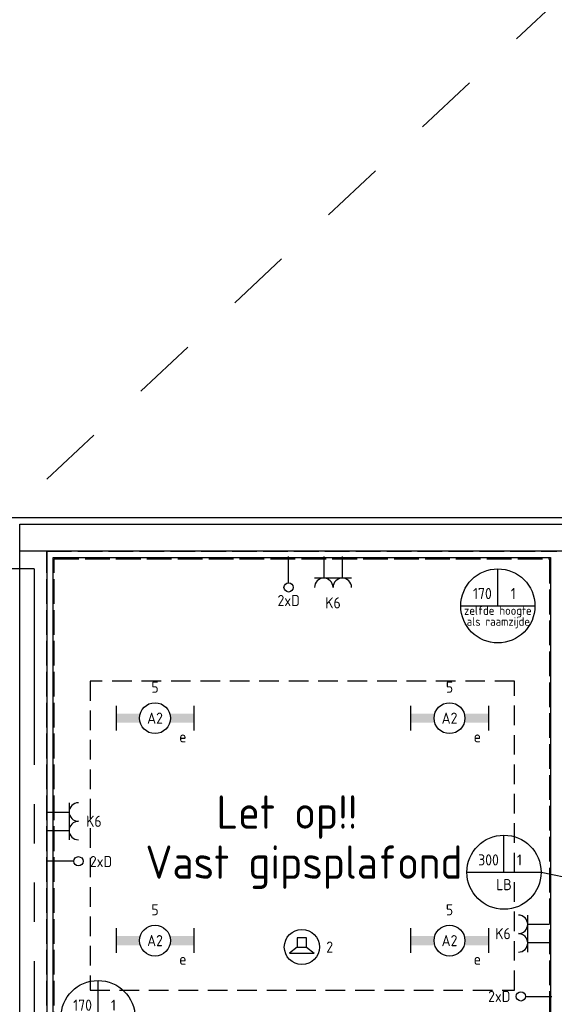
# Model space of a CAD drawing. Header units: millimetres. Extents: x -38031 to 110605, y -22066 to 88711.
# Tile 140 of 150: x 78620 to 82945, y 42735 to 50701. Entities that reach past the tile are written whole.
import ezdxf
from ezdxf.enums import TextEntityAlignment as Align

# ---------------------------------------------------------------- set-up
doc = ezdxf.new("R2010")
doc.units = ezdxf.units.MM
doc.header["$LTSCALE"] = 50
doc.set_wipeout_variables(frame=1)
for name, pattern in [('E_GOOT3', [5, 4, -1]), ('HIDDEN2', [4.7625, 3.175, -1.5875]), ('PHANTOM', [63.5, 31.75, -6.35, 6.35, -6.35, 6.35, -6.35]), ('STYLE_01', [0.41664, 0.20828, -0.20836]), ('STYLE_06', [1.04164, 0.625, -0.20828, 0.06943, -0.13893])]:
    doc.linetypes.add(name, pattern=pattern)
for name, color, linetype in [('AL$1A---_ALGEMEEN', 8, 'Continuous'), ('Bouwkundig', 8, 'Continuous'), ('EL6131--_KG_ARC', 1, 'Continuous'), ('EL6131--_WG', 3, 'Continuous'), ('EL6222--', 3, 'Continuous'), ('EL6311--', 3, 'Continuous'), ('EL6421--', 3, 'Continuous'), ('EL6441--', 3, 'Continuous'), ('EM6131--', 1, 'Continuous'), ('Kastenscheiding', 4, 'PHANTOM'), ('LICHT_TEXT018', 1, 'Continuous'), ('stramien', 1, 'Continuous')]:
    doc.layers.add(name, color=color, linetype=linetype)
doc.styles.add('BURO-018', font='iso.shx', dxfattribs={"height": 90})

# ---------------------------------------------------------------- blocks, each defined once
blk = doc.blocks.new('E00126')
at = {"color": 0, "linetype": 'Continuous'}
for p, q in [((-3, 4.5), (3, 4.5)), ((-1.5, 1), (-1.5, 4.5)), ((1.5, 1), (1.5, 4.5))]:
    blk.add_line(p, q, dxfattribs=at)
for centre in [(-1.5, 6), (1.5, 6)]:
    blk.add_arc(centre, 1.5, 180, 0, dxfattribs=at)
at = {"color": 0, "linetype": 'Continuous', "style": 'BURO-018'}
for tag, p in [('E_GKAST', (0, 11.5)), ('E_GROEP', (0, 8.5)), ('E_SGROEP', (4.5, 8.5))]:
    blk.add_attdef(tag, text='', height=1.8, dxfattribs=at).set_placement(p, align=Align.MIDDLE)
at = {"color": 0, "linetype": 'Continuous', "style": 'BURO-018', "flags": 1}
for tag, p in [('E_VERMCODE', (13, 8.5)), ('E_MATCODE', (0, 0))]:
    blk.add_attdef(tag, text='', height=1.8, dxfattribs=at).set_placement(p, align=Align.MIDDLE)
blk = doc.blocks.new('1115B6630')
at = {"color": 0}
for p, q in [((-6.3, 2), (-6.3, -2)), ((6.3, 2), (6.3, -2))]:
    blk.add_line(p, q, dxfattribs=at)
at = {"color": 0, "linetype": 'Continuous'}
blk.add_circle((0, 0), 2.5, dxfattribs=at)
at = {"color": 0}
for points in [[(-2.5, 0.75), (-6.3, 0.75), (-2.5, -0.75), (-6.3, -0.75)], [(2.5, 0.75), (6.3, 0.75), (2.5, -0.75), (6.3, -0.75)]]:
    blk.add_solid(points, dxfattribs=at)
at = {"color": 0, "linetype": 'Continuous', "style": 'BURO-018'}
for tag, p in [('E_GKAST', (0, 8)), ('E_GROEP', (0, 5)), ('E_SGROEP', (4.5, 5)), ('E_ARMCODE', (0, 0)), ('E_SLET', (4.5, -3))]:
    blk.add_attdef(tag, text='', height=1.8, dxfattribs=at).set_placement(p, align=Align.MIDDLE)
blk = doc.blocks.new('E00139')
at = {"color": 0, "linetype": 'Continuous'}
blk.add_line((0, 5.25), (0, 1), dxfattribs=at)
blk.add_circle((0, 6), 0.75, dxfattribs=at)
at = {"color": 7, "style": 'BURO-018'}
for tag, p in [('E_COMMENT1', (0, 12)), ('E_DCOM1', (0, 9))]:
    blk.add_attdef(tag, text='', height=1.8, dxfattribs=at).set_placement(p, align=Align.MIDDLE)
at = {"color": 0, "style": 'BURO-018'}
blk.add_attdef('E_TEXT1', text='', height=1.8, dxfattribs=at).set_placement((2.5, 6), align=Align.MIDDLE)
at = {"color": 0, "linetype": 'Continuous', "style": 'BURO-018', "flags": 1}
blk.add_attdef('E_MATCODE', text='', height=1.8, dxfattribs=at).set_placement((0, 0), align=Align.MIDDLE)
blk = doc.blocks.new('E00103')
at = {"color": 0, "linetype": 'Continuous'}
for p, q in [((0, 6), (0, 12)), ((-6, 6), (6, 6))]:
    blk.add_line(p, q, dxfattribs=at)
blk.add_circle((0, 6), 6, dxfattribs=at)
at = {"color": 0, "linetype": 'Continuous', "style": 'BURO-018'}
for tag, p in [('E_TEXT1', (-2.5, 8)), ('E_TEXT3', (2.5, 8)), ('E_TEXT6', (0, 4))]:
    blk.add_attdef(tag, text='', height=1.8, dxfattribs=at).set_placement(p, align=Align.MIDDLE)
blk = doc.blocks.new('E00497')
at = {"color": 0}
for p, q in [((0, 0.75), (1, 2)), ((1, -2), (1, 2)), ((0, 0.75), (-1.5, 0.75)), ((0, -0.75), (0, 0.75)), ((-1.5, -0.75), (0, -0.75)), ((0, -0.75), (1, -2))]:
    blk.add_line(p, q, dxfattribs=at)
blk.add_line((-1.5, 0.75), (-1.5, -0.75))
blk.add_circle((0, 0), 2.84, dxfattribs=at)
at = {"color": 0, "linetype": 'Continuous', "style": 'BURO-018'}
blk.add_attdef('E_TEXT1', text='', height=1.8, dxfattribs=at).set_placement((0, 4.5), align=Align.MIDDLE)
at = {"color": 0, "linetype": 'Continuous', "style": 'BURO-018', "flags": 1}
blk.add_attdef('E_MATCODE', text='', height=1.8, dxfattribs=at).set_placement((0, 0), align=Align.MIDDLE)
blk = doc.blocks.new('200254 W 210e 19-03-2008')
at = {"layer": 'AL$1A---_ALGEMEEN'}
blk.add_lwpolyline([(20612.55, 3942.95), (20693.05, 3942.95), (20693.05, 3792.75), (20612.55, 3792.75)], close=True, dxfattribs=at)
blk.add_wipeout([(20607.15, 3945.35), (20611.55, 3945.35), (20611.55, 3867.15), (20607.15, 3867.15)]).dxf.layer = 'AL$1A---_ALGEMEEN'
blk.add_lwpolyline([(20607.15, 3945.35), (20611.55, 3945.35), (20611.55, 3867.15), (20607.15, 3867.15)], close=True, dxfattribs=at)
blk.add_wipeout([(20607.15, 3948.35), (20698.45, 3948.35), (20698.45, 3943.95), (20607.15, 3943.95)]).dxf.layer = 'AL$1A---_ALGEMEEN'
at = {"layer": 'AL$1A---_ALGEMEEN', "linetype": 'STYLE_01'}
blk.add_line((20520.35, 3870.15), (20773.15, 4107.15), dxfattribs=at)
at = {"layer": 'AL$1A---_ALGEMEEN'}
for points in [[(20531.37, 3871.14), (20531.37, 3938.34), (20577.47, 3938.34), (20577.47, 3949.34), (20571.47, 3949.34), (20571.47, 4108.84), (20769.45, 4108.84), (20769.45, 4187.74), (20999.85, 4187.74), (20999.85, 4008.14), (20820.47, 4008.14), (20820.47, 3949.34), (20791.47, 3949.34), (20717.45, 3949.34), (20605.47, 3949.34), (20605.47, 3871.14)], [(20607.15, 3948.35), (20698.45, 3948.35), (20698.45, 3943.95), (20607.15, 3943.95)]]:
    blk.add_lwpolyline(points, close=True, dxfattribs=at)
at = {"layer": 'stramien', "linetype": 'STYLE_06', "ltscale": 50}
blk.add_line((19004.75, 3943.85), (21069.77, 3943.85), dxfattribs=at)

msp = doc.modelspace()

# ---------------------------------------------------------------- block references
at = {"layer": 'Bouwkundig', "xscale": 50, "yscale": 50, "zscale": 50}
msp.add_blockref('200254 W 210e 19-03-2008', (-951737.5, -150797.3), dxfattribs=at)

# ---------------------------------------------------------------- next in the draw order: linework, layer by layer
at = {"layer": 'EL6131--_WG', "linetype": 'E_GOOT3'}
for p, q in [((78839, 41475), (78839, 46400)), ((78839, 46400), (82965, 46400)), ((78899, 41475), (78899, 46340)), ((78899, 46340), (82905, 46340)), ((82905, 46340), (82904.9, 41596.6))]:
    msp.add_line(p, q, dxfattribs=at)
at = {"layer": 'EM6131--'}
msp.add_line((82837.8, 43803.4), (83185, 43732.5), dxfattribs=at)
at = {"layer": 'Kastenscheiding'}
for q in [(74159.9, 46259.4), (78736.8, 38630.3)]:
    msp.add_line((78736.8, 46259.4), q, dxfattribs=at)
at = {"layer": 'LICHT_TEXT018', "linetype": 'HIDDEN2'}
msp.add_lwpolyline([(79189.7, 42850.1), (82622.2, 42850.1), (82622.2, 45350.1), (79189.7, 45350.1)], close=True, dxfattribs=at)

# ---------------------------------------------------------------- next in the draw order: block references
at = {"layer": 'EL6131--_KG_ARC', "color": 1, "linetype": 'E_GOOT3'}
ref = msp.add_blockref('E00103', (82488.2, 45658.4), dxfattribs=dict(at, xscale=50, yscale=50, zscale=50))
ref.add_attrib('E_TEXT1', '170', dxfattribs={"layer": '0', "color": 1, "linetype": 'Continuous', "height": 90, "style": 'BURO-018'}).set_placement((82363.2, 46058.4), align=Align.MIDDLE)
ref.add_attrib('E_TEXT3', '1', dxfattribs={"layer": '0', "color": 1, "linetype": 'Continuous', "height": 90, "style": 'BURO-018'}).set_placement((82613.2, 46058.4), align=Align.MIDDLE)
ref.add_attrib('E_TEXT6', 'zelfde hoogte', dxfattribs={"layer": '0', "color": 1, "linetype": 'Continuous', "height": 70, "style": 'BURO-018'}).set_placement((82488.2, 45910.7), align=Align.MIDDLE)
ref = msp.add_blockref('E00103', (79253.5, 42327.6), dxfattribs=dict(at, xscale=50, yscale=50, zscale=50))
ref.add_attrib('E_TEXT1', '170', dxfattribs={"layer": '0', "color": 1, "linetype": 'Continuous', "height": 90, "style": 'BURO-018'}).set_placement((79128.5, 42727.6), align=Align.MIDDLE)
ref.add_attrib('E_TEXT3', '1', dxfattribs={"layer": '0', "color": 1, "linetype": 'Continuous', "height": 90, "style": 'BURO-018'}).set_placement((79378.5, 42727.6), align=Align.MIDDLE)
ref.add_attrib('E_TEXT6', 'zelfde hoogte', dxfattribs={"layer": '0', "color": 1, "linetype": 'Continuous', "height": 70, "style": 'BURO-018'}).set_placement((79253.5, 42579.9), align=Align.MIDDLE)
at = {"layer": 'EL6222--'}
ref = msp.add_blockref('E00126', (81154.9, 46408.4), dxfattribs=dict(at, xscale=50, yscale=50, zscale=50, rotation=180))
ref.add_attrib('E_GROEP', 'K6', dxfattribs={"layer": '0', "color": 1, "linetype": 'Continuous', "height": 90, "style": 'BURO-018'}).set_placement((81154.9, 45983.4), align=Align.MIDDLE)
ref = msp.add_blockref('E00126', (78794.9, 44215.6), dxfattribs=dict(at, xscale=50, yscale=50, zscale=50, rotation=270))
ref.add_attrib('E_GROEP', 'K6', dxfattribs={"layer": '0', "color": 1, "linetype": 'Continuous', "height": 90, "style": 'BURO-018'}).set_placement((79219.9, 44215.6), align=Align.MIDDLE)
ref = msp.add_blockref('E00126', (82954.9, 43306.8), dxfattribs=dict(at, xscale=50, yscale=50, zscale=50, rotation=90))
ref.add_attrib('E_GROEP', 'K6', dxfattribs={"layer": '0', "color": 1, "linetype": 'Continuous', "height": 90, "style": 'BURO-018'}).set_placement((82529.9, 43306.8), align=Align.MIDDLE)
at = {"layer": 'EL6311--'}
ref = msp.add_blockref('1115B6630', (79714.7, 45050.1), dxfattribs=dict(at, xscale=50, yscale=50, zscale=50))
ref.add_attrib('E_ARMCODE', 'A2', dxfattribs={"layer": '0', "color": 1, "linetype": 'Continuous', "height": 90, "style": 'BURO-018'}).set_placement((79714.7, 45050.1), align=Align.MIDDLE)
ref.add_attrib('E_SLET', 'e', dxfattribs={"layer": '0', "color": 1, "linetype": 'Continuous', "height": 90, "style": 'BURO-018'}).set_placement((79939.7, 44900.1), align=Align.MIDDLE)
ref.add_attrib('E_GROEP', '5', dxfattribs={"layer": '0', "color": 1, "linetype": 'Continuous', "height": 90, "style": 'BURO-018'}).set_placement((79714.7, 45300.1), align=Align.MIDDLE)
ref = msp.add_blockref('1115B6630', (82097.2, 45050.1), dxfattribs=dict(at, xscale=50, yscale=50, zscale=50))
ref.add_attrib('E_ARMCODE', 'A2', dxfattribs={"layer": '0', "color": 1, "linetype": 'Continuous', "height": 90, "style": 'BURO-018'}).set_placement((82097.2, 45050.1), align=Align.MIDDLE)
ref.add_attrib('E_SLET', 'e', dxfattribs={"layer": '0', "color": 1, "linetype": 'Continuous', "height": 90, "style": 'BURO-018'}).set_placement((82322.2, 44900.1), align=Align.MIDDLE)
ref.add_attrib('E_GROEP', '5', dxfattribs={"layer": '0', "color": 1, "linetype": 'Continuous', "height": 90, "style": 'BURO-018'}).set_placement((82097.2, 45300.1), align=Align.MIDDLE)
ref = msp.add_blockref('1115B6630', (79714.7, 43250.1), dxfattribs=dict(at, xscale=50, yscale=50, zscale=50))
ref.add_attrib('E_ARMCODE', 'A2', dxfattribs={"layer": '0', "color": 1, "linetype": 'Continuous', "height": 90, "style": 'BURO-018'}).set_placement((79714.7, 43250.1), align=Align.MIDDLE)
ref.add_attrib('E_SLET', 'e', dxfattribs={"layer": '0', "color": 1, "linetype": 'Continuous', "height": 90, "style": 'BURO-018'}).set_placement((79939.7, 43100.1), align=Align.MIDDLE)
ref.add_attrib('E_GROEP', '5', dxfattribs={"layer": '0', "color": 1, "linetype": 'Continuous', "height": 90, "style": 'BURO-018'}).set_placement((79714.7, 43500.1), align=Align.MIDDLE)
ref = msp.add_blockref('1115B6630', (82097.2, 43250.1), dxfattribs=dict(at, xscale=50, yscale=50, zscale=50))
ref.add_attrib('E_ARMCODE', 'A2', dxfattribs={"layer": '0', "color": 1, "linetype": 'Continuous', "height": 90, "style": 'BURO-018'}).set_placement((82097.2, 43250.1), align=Align.MIDDLE)
ref.add_attrib('E_SLET', 'e', dxfattribs={"layer": '0', "color": 1, "linetype": 'Continuous', "height": 90, "style": 'BURO-018'}).set_placement((82322.2, 43100.1), align=Align.MIDDLE)
ref.add_attrib('E_GROEP', '5', dxfattribs={"layer": '0', "color": 1, "linetype": 'Continuous', "height": 90, "style": 'BURO-018'}).set_placement((82097.2, 43500.1), align=Align.MIDDLE)
at = {"layer": 'EL6421--', "linetype": 'HIDDEN2'}
ref = msp.add_blockref('E00497', (80902.7, 43198.1), dxfattribs=dict(at, xscale=50, yscale=50, zscale=50, rotation=270))
ref.add_attrib('E_TEXT1', '2', dxfattribs={"layer": '0', "color": 1, "linetype": 'Continuous', "height": 90, "style": 'BURO-018'}).set_placement((81127.7, 43198.1), align=Align.MIDDLE)
at = {"layer": 'EL6441--'}
ref = msp.add_blockref('E00139', (80795.6, 46408.4), dxfattribs=dict(at, xscale=50, yscale=50, zscale=50, rotation=180))
ref.add_attrib('E_TEXT1', '2xD', dxfattribs={"layer": '0', "color": 1, "height": 90, "style": 'BURO-018'}).set_placement((80795.6, 46002.1), align=Align.MIDDLE)
ref = msp.add_blockref('E00139', (78794.9, 43892.2), dxfattribs=dict(at, xscale=50, yscale=50, zscale=50, rotation=270))
ref.add_attrib('E_TEXT1', '2xD', dxfattribs={"layer": '0', "color": 1, "height": 90, "style": 'BURO-018'}).set_placement((79277.5, 43890.1), align=Align.MIDDLE)
ref = msp.add_blockref('E00139', (82974.9, 42799.1), dxfattribs=dict(at, xscale=50, yscale=50, zscale=50, rotation=90))
ref.add_attrib('E_TEXT1', '2xD', dxfattribs={"layer": '0', "color": 1, "height": 90, "style": 'BURO-018'}).set_placement((82499.3, 42799.1), align=Align.MIDDLE)
at = {"layer": 'EM6131--'}
ref = msp.add_blockref('E00103', (82537.8, 43503.4), dxfattribs=dict(at, xscale=50, yscale=50, zscale=50))
ref.add_attrib('E_TEXT1', '300', dxfattribs={"layer": '0', "color": 1, "linetype": 'Continuous', "height": 90, "style": 'BURO-018'}).set_placement((82412.8, 43903.4), align=Align.MIDDLE)
ref.add_attrib('E_TEXT3', '1', dxfattribs={"layer": '0', "color": 1, "linetype": 'Continuous', "height": 90, "style": 'BURO-018'}).set_placement((82662.8, 43903.4), align=Align.MIDDLE)
ref.add_attrib('E_TEXT6', 'LB', dxfattribs={"layer": '0', "color": 1, "linetype": 'Continuous', "height": 90, "style": 'BURO-018'}).set_placement((82537.8, 43703.4), align=Align.MIDDLE)

# ---------------------------------------------------------------- next in the draw order: texts
at = {"layer": 'Bouwkundig', "color": 3, "style": 'BURO-018'}
for s, p in [('Let op!!', (80212.3, 44155.2)), ('Vast gipsplafond', (79637.4, 43750.2))]:
    msp.add_text(s, height=270, dxfattribs=at).set_placement(p)
at = {"layer": 'EL6131--_WG', "color": 1, "linetype": 'E_GOOT3', "insert": (82236.2, 45867.4), "char_height": 70, "width": 579.54, "attachment_point": 1, "style": 'BURO-018'}
msp.add_mtext('als raamzijde', dxfattribs=at)

doc.saveas('drawing.dxf')
